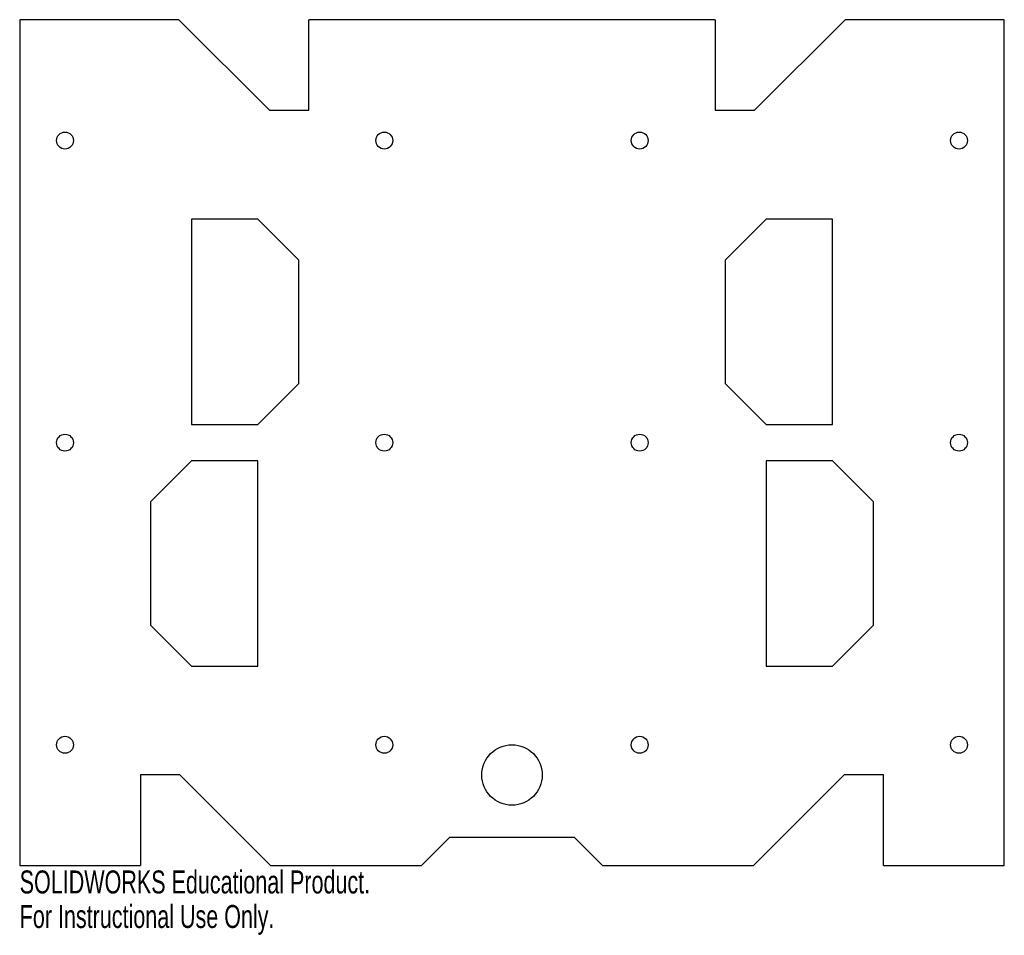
# Model space of a CAD drawing. Header units: inches. Extents: x -4.08 to 4.08, y -4.08 to 3.5.
import ezdxf

# ---------------------------------------------------------------- set-up
doc = ezdxf.new("R2010")
doc.units = ezdxf.units.IN
doc.header["$MEASUREMENT"] = 0
doc.styles.add('SLDTEXTSTYLE0', font='TXT', dxfattribs={"width": 0.7})

msp = doc.modelspace()

# ---------------------------------------------------------------- linework, layer by layer
at = {"color": 7, "linetype": 'Continuous', "lineweight": 25}
for p, q in [((-4.075, 3.5), (-4.075, -3.5)), ((-2.757, 3.5), (-4.075, 3.5)), ((-2.757, 3.5), (-2.007, 2.75)), ((-1.682, 2.75), (-1.682, 3.5)), ((1.682, 3.5), (-1.682, 3.5)), ((1.682, 3.5), (1.682, 2.75)), ((2.007, 2.75), (2.757, 3.5)), ((4.075, 3.5), (2.757, 3.5)), ((4.075, -3.5), (4.075, 3.5)), ((-2.007, 2.75), (-1.682, 2.75)), ((1.682, 2.75), (2.007, 2.75)), ((-2.1035, 1.85), (-2.6535, 1.85)), ((-2.6535, 1.85), (-2.6535, 0.15)), ((-1.7648, 1.5112), (-2.1035, 1.85)), ((2.1035, 1.85), (1.7648, 1.5112)), ((2.6535, 1.85), (2.1035, 1.85)), ((2.6535, 0.15), (2.6535, 1.85)), ((-1.7648, 0.4888), (-1.7648, 1.5112)), ((1.7648, 1.5112), (1.7648, 0.4888)), ((-2.1035, 0.15), (-1.7648, 0.4888)), ((1.7648, 0.4888), (2.1035, 0.15)), ((-2.6535, 0.15), (-2.1035, 0.15)), ((2.1035, 0.15), (2.6535, 0.15)), ((-2.6535, -0.15), (-2.9922, -0.4888)), ((-2.1035, -0.15), (-2.6535, -0.15)), ((-2.1035, -1.85), (-2.1035, -0.15)), ((2.6535, -0.15), (2.1035, -0.15)), ((2.1035, -0.15), (2.1035, -1.85)), ((2.9922, -0.4888), (2.6535, -0.15)), ((-2.9922, -0.4888), (-2.9922, -1.5112)), ((2.9922, -1.5112), (2.9922, -0.4888)), ((-2.9922, -1.5112), (-2.6535, -1.85)), ((2.6535, -1.85), (2.9922, -1.5112)), ((-2.6535, -1.85), (-2.1035, -1.85)), ((2.1035, -1.85), (2.6535, -1.85)), ((-2.75, -2.75), (-3.075, -2.75)), ((-3.075, -2.75), (-3.075, -3.5)), ((-2, -3.5), (-2.75, -2.75)), ((2.75, -2.75), (2, -3.5)), ((3.075, -2.75), (2.75, -2.75)), ((3.075, -3.5), (3.075, -2.75)), ((-0.5173, -3.2673), (-0.75, -3.5)), ((0.5173, -3.2673), (-0.5173, -3.2673)), ((0.75, -3.5), (0.5173, -3.2673)), ((-4.075, -3.5), (-3.075, -3.5)), ((-2, -3.5), (-0.75, -3.5)), ((0.75, -3.5), (2, -3.5)), ((3.075, -3.5), (4.075, -3.5))]:
    msp.add_line(p, q, dxfattribs=at)
for centre, radius in [((-3.7, 2.5), 0.07), ((-1.057, 2.5), 0.07), ((1.057, 2.5), 0.07), ((3.7, 2.5), 0.07), ((-3.7, 0), 0.07), ((-1.057, 0), 0.07), ((1.057, 0), 0.07), ((3.7, 0), 0.07), ((-3.7, -2.5), 0.07), ((-1.057, -2.5), 0.07), ((1.057, -2.5), 0.07), ((3.7, -2.5), 0.07), ((0, -2.75), 0.25)]:
    msp.add_circle(centre, radius, dxfattribs=at)

# ---------------------------------------------------------------- texts
at = {"color": 7, "linetype": 'Continuous', "char_height": 0.1903, "attachment_point": 1, "style": 'SLDTEXTSTYLE0'}
for s, insert in [('SOLIDWORKS Educational Product.', (-4.075, -3.5401)), ('For Instructional Use Only.', (-4.075, -3.8256))]:
    msp.add_mtext(s, dxfattribs=dict(at, insert=insert))

doc.saveas('drawing.dxf')
